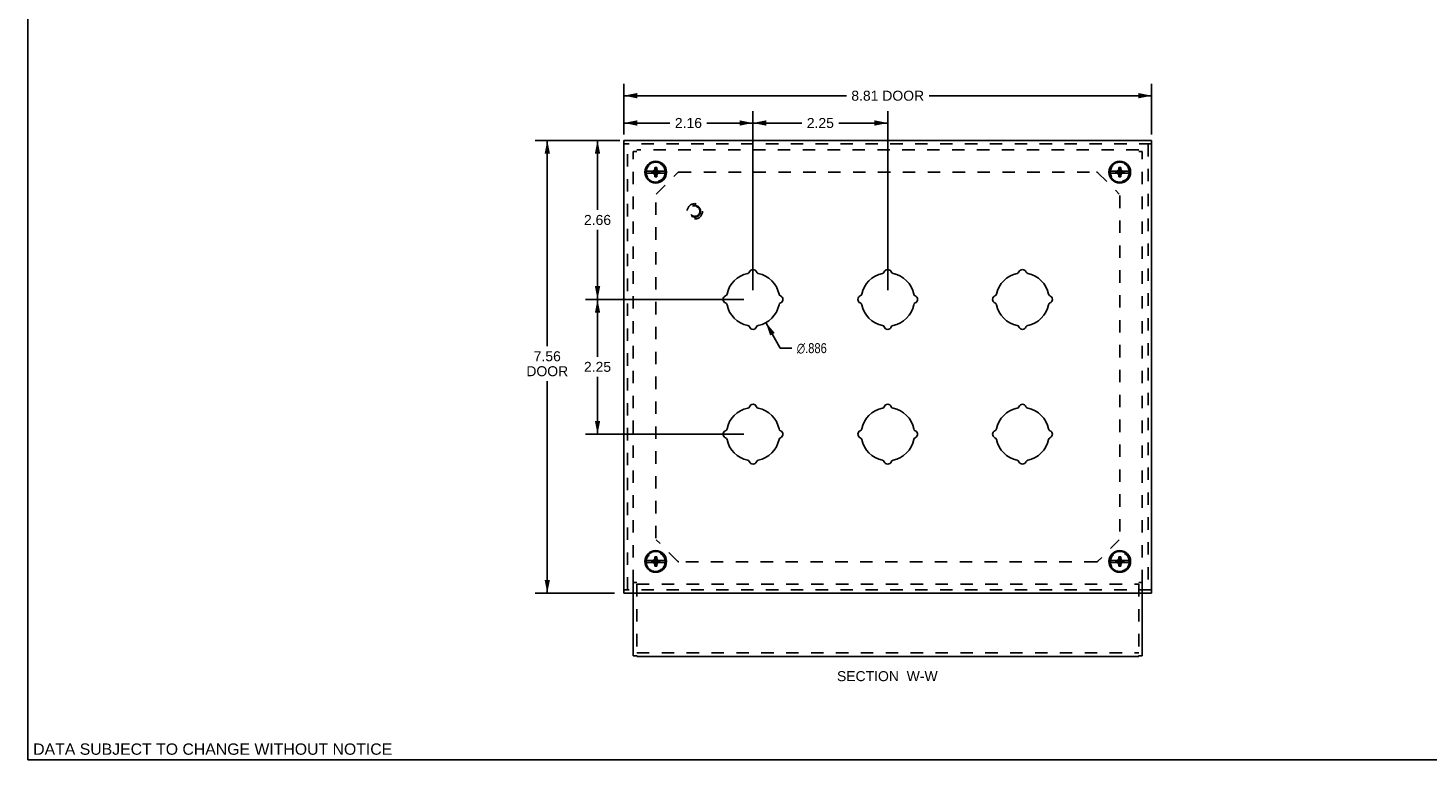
# Model space of a CAD drawing. Header units: inches. Extents: x 0 to 37.8, y 0 to 24.4.
# Tile 1 of 10: x 0 to 23.4, y 0 to 12.2. Entities that reach past the tile are written whole.
import ezdxf

# ---------------------------------------------------------------- set-up
doc = ezdxf.new("R2010")
doc.units = ezdxf.units.IN
doc.header["$LTSCALE"] = 2.077778
doc.header["$MEASUREMENT"] = 0
doc.linetypes.add('HIDDEN', pattern=[0.2, 0.1, -0.1])
doc.layers.get('0').update_dxf_attribs({"linetype": 'CONTINUOUS'})
for name, color, linetype in [('DEFAULT_2', 8, 'HIDDEN'), ('DIMENSIONS', 7, 'CONTINUOUS'), ('DOOR_ASSEMBLY', 7, 'CONTINUOUS')]:
    doc.layers.add(name, color=color, linetype=linetype)
doc.styles.get("Standard").update_dxf_attribs({"font": 'arial.ttf'})
doc.styles.add('TEXTSTYLE_1', font='gdt', dxfattribs={"width": 0.8})
doc.dimstyles.new('DIMSTYLE_1', dxfattribs={"dimtxt": 0.166667, "dimasz": 0.222222, "dimexe": 0.09, "dimexo": 0.07, "dimgap": 0.0375, "dimtad": 0, "dimtih": 1, "dimtoh": 1, "dimzin": 4, "dimdsep": 46, "dimtxsty": 'Standard', "dimblk": '_FILLED', "dimblk1": '_FILLED', "dimblk2": '_FILLED', "dimcen": 0.09, "dimazin": 1, "dimtfac": 1, "dimtdec": 3, "dimtofl": 0, "dimtmove": 0, "dimatfit": 3, "dimldrblk": '_FILLED', "dimfxl": 0, "dimtolj": 1, "dimtzin": 4, "dimarcsym": 0})
doc.dimstyles.new('DIMSTYLE_3', dxfattribs={"dimtxt": 0.166667, "dimasz": 0.222222, "dimexe": 0.09, "dimexo": 0.07, "dimgap": 0.09, "dimtad": 0, "dimtih": 1, "dimtoh": 1, "dimdec": 3, "dimzin": 4, "dimdsep": 46, "dimtxsty": 'Standard', "dimblk": '_FILLED', "dimblk1": '_FILLED', "dimblk2": '_FILLED', "dimcen": 0.09, "dimadec": 3, "dimazin": 1, "dimtfac": 1, "dimtdec": 3, "dimtofl": 0, "dimtmove": 0, "dimatfit": 1, "dimldrblk": '_FILLED', "dimfxl": 0, "dimtolj": 1, "dimtzin": 4, "dimarcsym": 0})

# ---------------------------------------------------------------- blocks, each defined once
blk = doc.blocks.new('_FILLED')
at = {"color": 0, "linetype": 'ByBlock'}
blk.add_solid([(0, 0), (-1, 0.2), (-1, -0.2)], dxfattribs=at)
blk = doc.blocks.new('*D1')
at = {"layer": 'DIMENSIONS', "color": 2, "linetype": 'Continuous'}
for p, q in [((9.95, 10.442), (9.95, 11.292)), ((18.763, 10.442), (18.763, 11.292)), ((9.95, 11.092), (13.665, 11.092)), ((18.763, 11.092), (15.047, 11.092))]:
    blk.add_line(p, q, dxfattribs=at)
at = {"layer": 'DIMENSIONS', "color": 2, "linetype": 'Continuous', "xscale": 0.2222222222, "yscale": 0.2222222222, "zscale": 0.2222222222, "rotation": 180}
blk.add_blockref('_FILLED', (9.95, 11.092), dxfattribs=at)
at = {"layer": 'DIMENSIONS', "color": 2, "linetype": 'Continuous', "xscale": 0.2222222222, "yscale": 0.2222222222, "zscale": 0.2222222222}
blk.add_blockref('_FILLED', (18.763, 11.092), dxfattribs=at)
at = {"layer": 'DIMENSIONS', "color": 2, "linetype": 'Continuous', "insert": (14.356, 11.175), "char_height": 0.1667, "width": 1.21499, "attachment_point": 2, "line_spacing_factor": 0.9}
blk.add_mtext('8.81 DOOR', dxfattribs=at)
blk = doc.blocks.new('*D2')
at = {"layer": 'DIMENSIONS', "color": 2, "linetype": 'Continuous'}
for p, q in [((9.795, 10.346), (8.471, 10.346)), ((8.671, 10.346), (8.671, 6.908)), ((8.671, 2.784), (8.671, 6.325)), ((9.795, 2.784), (8.471, 2.784))]:
    blk.add_line(p, q, dxfattribs=at)
at = {"layer": 'DIMENSIONS', "color": 2, "linetype": 'Continuous', "xscale": 0.2222222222, "yscale": 0.2222222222, "zscale": 0.2222222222}
for p, rotation in [((8.671, 10.346), 90), ((8.671, 2.784), 270)]:
    blk.add_blockref('_FILLED', p, dxfattribs=dict(at, rotation=rotation))
at = {"layer": 'DIMENSIONS', "color": 2, "linetype": 'Continuous', "insert": (8.671, 6.825), "char_height": 0.1667, "width": 0.69765, "attachment_point": 2, "line_spacing_factor": 0.9}
blk.add_mtext('7.56\\PDOOR', dxfattribs=at)
blk = doc.blocks.new('*D8')
at = {"layer": 'DIMENSIONS', "color": 2, "linetype": 'Continuous'}
for p, q in [((9.95, 10.502), (9.95, 10.836)), ((12.106, 7.846), (12.106, 10.836)), ((9.95, 10.636), (10.718, 10.636)), ((12.106, 10.636), (11.338, 10.636))]:
    blk.add_line(p, q, dxfattribs=at)
at = {"layer": 'DIMENSIONS', "color": 2, "linetype": 'Continuous', "xscale": 0.2222222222, "yscale": 0.2222222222, "zscale": 0.2222222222, "rotation": 180}
blk.add_blockref('_FILLED', (9.95, 10.636), dxfattribs=at)
at = {"layer": 'DIMENSIONS', "color": 2, "linetype": 'Continuous', "xscale": 0.2222222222, "yscale": 0.2222222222, "zscale": 0.2222222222}
blk.add_blockref('_FILLED', (12.106, 10.636), dxfattribs=at)
at = {"layer": 'DIMENSIONS', "color": 2, "linetype": 'Continuous', "insert": (11.028, 10.72), "char_height": 0.1667, "width": 0.45291, "attachment_point": 2, "line_spacing_factor": 0.9}
blk.add_mtext('2.16', dxfattribs=at)
blk = doc.blocks.new('*D9')
at = {"layer": 'DIMENSIONS', "color": 2, "linetype": 'Continuous'}
for p, q in [((12.106, 7.846), (12.106, 10.836)), ((14.356, 7.846), (14.356, 10.836)), ((12.106, 10.636), (12.922, 10.636)), ((14.356, 10.636), (13.541, 10.636))]:
    blk.add_line(p, q, dxfattribs=at)
at = {"layer": 'DIMENSIONS', "color": 2, "linetype": 'Continuous', "xscale": 0.2222222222, "yscale": 0.2222222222, "zscale": 0.2222222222, "rotation": 180}
blk.add_blockref('_FILLED', (12.106, 10.636), dxfattribs=at)
at = {"layer": 'DIMENSIONS', "color": 2, "linetype": 'Continuous', "xscale": 0.2222222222, "yscale": 0.2222222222, "zscale": 0.2222222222}
blk.add_blockref('_FILLED', (14.356, 10.636), dxfattribs=at)
at = {"layer": 'DIMENSIONS', "color": 2, "linetype": 'Continuous', "insert": (13.231, 10.72), "char_height": 0.1667, "width": 0.45291, "attachment_point": 2, "line_spacing_factor": 0.9}
blk.add_mtext('2.25', dxfattribs=at)
blk = doc.blocks.new('*D10')
at = {"layer": 'DIMENSIONS', "color": 2, "linetype": 'Continuous'}
for p, q in [((9.885, 10.346), (9.31, 10.346)), ((9.51, 10.346), (9.51, 9.185)), ((9.51, 7.69), (9.51, 8.851)), ((11.951, 7.69), (9.31, 7.69))]:
    blk.add_line(p, q, dxfattribs=at)
at = {"layer": 'DIMENSIONS', "color": 2, "linetype": 'Continuous', "xscale": 0.2222222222, "yscale": 0.2222222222, "zscale": 0.2222222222}
for p, rotation in [((9.51, 10.346), 90), ((9.51, 7.69), 270)]:
    blk.add_blockref('_FILLED', p, dxfattribs=dict(at, rotation=rotation))
at = {"layer": 'DIMENSIONS', "color": 2, "linetype": 'Continuous', "insert": (9.51, 9.101), "char_height": 0.1667, "width": 0.45291, "attachment_point": 2, "line_spacing_factor": 0.9}
blk.add_mtext('2.66', dxfattribs=at)
blk = doc.blocks.new('*D11')
at = {"layer": 'DIMENSIONS', "color": 2, "linetype": 'Continuous'}
for p, q in [((11.951, 7.69), (9.31, 7.69)), ((9.51, 7.69), (9.51, 6.732)), ((9.51, 5.44), (9.51, 6.398)), ((11.951, 5.44), (9.31, 5.44))]:
    blk.add_line(p, q, dxfattribs=at)
at = {"layer": 'DIMENSIONS', "color": 2, "linetype": 'Continuous', "xscale": 0.2222222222, "yscale": 0.2222222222, "zscale": 0.2222222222}
for p, rotation in [((9.51, 7.69), 90), ((9.51, 5.44), 270)]:
    blk.add_blockref('_FILLED', p, dxfattribs=dict(at, rotation=rotation))
at = {"layer": 'DIMENSIONS', "color": 2, "linetype": 'Continuous', "insert": (9.51, 6.648), "char_height": 0.1667, "width": 0.45291, "attachment_point": 2, "line_spacing_factor": 0.9}
blk.add_mtext('2.25', dxfattribs=at)
blk = doc.blocks.new('*D12')
at = {"layer": 'DIMENSIONS', "color": 2, "linetype": 'Continuous'}
for p, q in [((12.322, 7.303), (12.56, 6.877)), ((12.56, 6.877), (12.755, 6.877))]:
    blk.add_line(p, q, dxfattribs=at)
at = {"layer": 'DIMENSIONS', "color": 2, "linetype": 'Continuous', "xscale": 0.2222222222, "yscale": 0.2222222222, "zscale": 0.2222222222, "rotation": 119.1655665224}
blk.add_blockref('_FILLED', (12.322, 7.303), dxfattribs=at)
at = {"layer": 'DIMENSIONS', "color": 2, "linetype": 'Continuous', "insert": (12.838, 6.96), "char_height": 0.16667, "width": 0.67513, "attachment_point": 1, "line_spacing_factor": 0.9, "style": 'TEXTSTYLE_1'}
blk.add_mtext('{\\fgdt;n}\\fArial;.886', dxfattribs=at)

msp = doc.modelspace()

# ---------------------------------------------------------------- linework, layer by layer
at = {"color": 7, "linetype": 'Continuous'}
for p, q in [((0, 0), (0, 24.4444)), ((10.1063, 1.7407), (10.1063, 2.7837)), ((18.6063, 2.7837), (18.6063, 1.7407)), ((10.1663, 1.7407), (10.1063, 1.7407)), ((10.1663, 1.7289), (10.1663, 1.7449)), ((10.1663, 1.7289), (18.5463, 1.7289)), ((18.5463, 1.7449), (18.5463, 1.7289)), ((18.5463, 1.7407), (18.6063, 1.7407)), ((0, 0), (37.7778, 0))]:
    msp.add_line(p, q, dxfattribs=at)
at = {"layer": 'DEFAULT_2', "color": 8, "linetype": 'HIDDEN'}
for p, q in [((10.1063, 2.9652), (10.1063, 10.1601)), ((10.1663, 10.1601), (10.1063, 10.1601)), ((18.5463, 10.19), (10.1663, 10.19)), ((18.5463, 10.1601), (18.6063, 10.1601)), ((18.6063, 2.9652), (18.6063, 10.1601)), ((10.4901, 9.4488), (10.8475, 9.8062)), ((10.8687, 9.815), (17.8439, 9.815)), ((17.8651, 9.8062), (18.2225, 9.4488)), ((10.4813, 3.7012), (10.4813, 9.4241)), ((18.2313, 9.4241), (18.2313, 3.7012)), ((10.8475, 3.3189), (10.4901, 3.6763)), ((18.2225, 3.6763), (17.8651, 3.3189)), ((17.8439, 3.3101), (10.8687, 3.3101)), ((10.1663, 2.9652), (10.1063, 2.9652)), ((10.1063, 2.7837), (10.1063, 2.9599)), ((10.1663, 2.9351), (10.1663, 1.7449)), ((10.1663, 2.9351), (18.5463, 2.9351)), ((18.6063, 2.9652), (18.5463, 2.9652)), ((18.5463, 2.9351), (18.5463, 1.7449)), ((18.6063, 2.9599), (18.6063, 2.7837)), ((10.1663, 1.7889), (18.5463, 1.7889))]:
    msp.add_line(p, q, dxfattribs=at)
for centre in [(10.4813, 9.815), (18.2313, 9.815), (10.4813, 3.3101), (18.2313, 3.3101)]:
    msp.add_circle(centre, 0.1585, dxfattribs=at)
for centre, start, end in [((10.8687, 9.785), 90, 135), ((17.8439, 9.785), 45, 90), ((10.8687, 3.3401), 225, 270), ((17.8439, 3.3401), 270, 315)]:
    msp.add_arc(centre, 0.03, start, end, dxfattribs=at)
at = {"layer": 'DOOR_ASSEMBLY', "color": 7, "linetype": 'Continuous'}
for p, q in [((9.9501, 2.7837), (9.9501, 10.3462)), ((9.9501, 10.3462), (18.7626, 10.3462)), ((18.7626, 2.7837), (18.7626, 10.3462)), ((10.4487, 9.8315), (10.3151, 9.8315)), ((10.4166, 9.8016), (10.4166, 9.8283)), ((10.4166, 9.8283), (10.5461, 9.8016)), ((10.4166, 9.8283), (10.4433, 9.8283)), ((10.4166, 9.8016), (10.5461, 9.8283)), ((10.4343, 9.8315), (10.4537, 9.8427)), ((10.4433, 9.8283), (10.4487, 9.8315)), ((10.4433, 9.8016), (10.5194, 9.8283)), ((10.4433, 9.8283), (10.5194, 9.8016)), ((10.4537, 9.8427), (10.4648, 9.862)), ((10.4537, 9.7873), (10.509, 9.8427)), ((10.509, 9.7873), (10.4537, 9.8427)), ((10.4648, 9.735), (10.4978, 9.895)), ((10.4648, 9.862), (10.4648, 9.895)), ((10.4978, 9.735), (10.4648, 9.895)), ((10.4648, 9.895), (10.4978, 9.895)), ((10.4648, 9.768), (10.4978, 9.862)), ((10.4978, 9.768), (10.4648, 9.862)), ((10.4978, 9.895), (10.4978, 9.862)), ((10.4978, 9.862), (10.509, 9.8427)), ((10.509, 9.8427), (10.5283, 9.8315)), ((10.5139, 9.8315), (10.5194, 9.8283)), ((10.6475, 9.8315), (10.5139, 9.8315)), ((10.5194, 9.8283), (10.5461, 9.8283)), ((10.5461, 9.8283), (10.5461, 9.8016)), ((18.1987, 9.8315), (18.0651, 9.8315)), ((18.1666, 9.8016), (18.2961, 9.8283)), ((18.1666, 9.8016), (18.1666, 9.8283)), ((18.1666, 9.8283), (18.1933, 9.8283)), ((18.1666, 9.8283), (18.2961, 9.8016)), ((18.1843, 9.8315), (18.2037, 9.8427)), ((18.1933, 9.8283), (18.1987, 9.8315)), ((18.1933, 9.8016), (18.2694, 9.8283)), ((18.1933, 9.8283), (18.2694, 9.8016)), ((18.2037, 9.8427), (18.2148, 9.862)), ((18.2037, 9.7873), (18.259, 9.8427)), ((18.2037, 9.8427), (18.259, 9.7873)), ((18.2148, 9.735), (18.2478, 9.895)), ((18.2148, 9.862), (18.2148, 9.895)), ((18.2148, 9.895), (18.2478, 9.895)), ((18.2478, 9.735), (18.2148, 9.895)), ((18.2148, 9.768), (18.2478, 9.862)), ((18.2478, 9.768), (18.2148, 9.862)), ((18.2478, 9.895), (18.2478, 9.862)), ((18.2478, 9.862), (18.259, 9.8427)), ((18.259, 9.8427), (18.2783, 9.8315)), ((18.3975, 9.8315), (18.2639, 9.8315)), ((18.2639, 9.8315), (18.2694, 9.8283)), ((18.2694, 9.8283), (18.2961, 9.8283)), ((18.2961, 9.8283), (18.2961, 9.8016)), ((10.3151, 9.7985), (10.4487, 9.7985)), ((10.4433, 9.8016), (10.4166, 9.8016)), ((10.4537, 9.7873), (10.4343, 9.7985)), ((10.4487, 9.7985), (10.4433, 9.8016)), ((10.4648, 9.768), (10.4537, 9.7873)), ((10.4648, 9.735), (10.4648, 9.768)), ((10.4978, 9.735), (10.4648, 9.735)), ((10.509, 9.7873), (10.4978, 9.768)), ((10.4978, 9.768), (10.4978, 9.735)), ((10.5283, 9.7985), (10.509, 9.7873)), ((10.5194, 9.8016), (10.5139, 9.7985)), ((10.5139, 9.7985), (10.6475, 9.7985)), ((10.5461, 9.8016), (10.5194, 9.8016)), ((18.0651, 9.7985), (18.1987, 9.7985)), ((18.1933, 9.8016), (18.1666, 9.8016)), ((18.2037, 9.7873), (18.1843, 9.7985)), ((18.1987, 9.7985), (18.1933, 9.8016)), ((18.2148, 9.768), (18.2037, 9.7873)), ((18.2148, 9.735), (18.2148, 9.768)), ((18.2478, 9.735), (18.2148, 9.735)), ((18.259, 9.7873), (18.2478, 9.768)), ((18.2478, 9.768), (18.2478, 9.735)), ((18.2783, 9.7985), (18.259, 9.7873)), ((18.2694, 9.8016), (18.2639, 9.7985)), ((18.2639, 9.7985), (18.3975, 9.7985)), ((18.2961, 9.8016), (18.2694, 9.8016)), ((10.4487, 3.3315), (10.3151, 3.3315)), ((10.3151, 3.2985), (10.4487, 3.2985)), ((10.4166, 3.3016), (10.4166, 3.3283)), ((10.4166, 3.3283), (10.5461, 3.3016)), ((10.4166, 3.3283), (10.4433, 3.3283)), ((10.4166, 3.3016), (10.5461, 3.3283)), ((10.4433, 3.3016), (10.4166, 3.3016)), ((10.4343, 3.3315), (10.4537, 3.3427)), ((10.4537, 3.2873), (10.4343, 3.2985)), ((10.4433, 3.3283), (10.4487, 3.3315)), ((10.4433, 3.3283), (10.5194, 3.3016)), ((10.4433, 3.3016), (10.5194, 3.3283)), ((10.4487, 3.2985), (10.4433, 3.3016)), ((10.4537, 3.3427), (10.4648, 3.362)), ((10.4537, 3.3427), (10.509, 3.2873)), ((10.4537, 3.2873), (10.509, 3.3427)), ((10.4648, 3.268), (10.4537, 3.2873)), ((10.4978, 3.235), (10.4648, 3.395)), ((10.4648, 3.362), (10.4648, 3.395)), ((10.4648, 3.235), (10.4978, 3.395)), ((10.4648, 3.395), (10.4978, 3.395)), ((10.4978, 3.268), (10.4648, 3.362)), ((10.4648, 3.268), (10.4978, 3.362)), ((10.4978, 3.395), (10.4978, 3.362)), ((10.4978, 3.362), (10.509, 3.3427)), ((10.509, 3.2873), (10.4978, 3.268)), ((10.509, 3.3427), (10.5283, 3.3315)), ((10.5283, 3.2985), (10.509, 3.2873)), ((10.5139, 3.3315), (10.5194, 3.3283)), ((10.6475, 3.3315), (10.5139, 3.3315)), ((10.5194, 3.3016), (10.5139, 3.2985)), ((10.5139, 3.2985), (10.6475, 3.2985)), ((10.5194, 3.3283), (10.5461, 3.3283)), ((10.5461, 3.3016), (10.5194, 3.3016)), ((10.5461, 3.3283), (10.5461, 3.3016)), ((18.1987, 3.3315), (18.0651, 3.3315)), ((18.0651, 3.2985), (18.1987, 3.2985)), ((18.1666, 3.3016), (18.2961, 3.3283)), ((18.1666, 3.3283), (18.1933, 3.3283)), ((18.1666, 3.3283), (18.2961, 3.3016)), ((18.1666, 3.3016), (18.1666, 3.3283)), ((18.1933, 3.3016), (18.1666, 3.3016)), ((18.1843, 3.3315), (18.2037, 3.3427)), ((18.2037, 3.2873), (18.1843, 3.2985)), ((18.1933, 3.3283), (18.1987, 3.3315)), ((18.1933, 3.3283), (18.2694, 3.3016)), ((18.1933, 3.3016), (18.2694, 3.3283)), ((18.1987, 3.2985), (18.1933, 3.3016)), ((18.2037, 3.3427), (18.2148, 3.362)), ((18.2037, 3.3427), (18.259, 3.2873)), ((18.2037, 3.2873), (18.259, 3.3427)), ((18.2148, 3.268), (18.2037, 3.2873)), ((18.2148, 3.395), (18.2478, 3.395)), ((18.2478, 3.235), (18.2148, 3.395)), ((18.2148, 3.362), (18.2148, 3.395)), ((18.2148, 3.235), (18.2478, 3.395)), ((18.2478, 3.268), (18.2148, 3.362)), ((18.2148, 3.268), (18.2478, 3.362)), ((18.2478, 3.395), (18.2478, 3.362)), ((18.2478, 3.362), (18.259, 3.3427)), ((18.259, 3.2873), (18.2478, 3.268)), ((18.259, 3.3427), (18.2783, 3.3315)), ((18.2783, 3.2985), (18.259, 3.2873)), ((18.3975, 3.3315), (18.2639, 3.3315)), ((18.2639, 3.3315), (18.2694, 3.3283)), ((18.2694, 3.3016), (18.2639, 3.2985)), ((18.2639, 3.2985), (18.3975, 3.2985)), ((18.2694, 3.3283), (18.2961, 3.3283)), ((18.2961, 3.3016), (18.2694, 3.3016)), ((18.2961, 3.3283), (18.2961, 3.3016)), ((10.4648, 3.235), (10.4648, 3.268)), ((10.4978, 3.235), (10.4648, 3.235)), ((10.4978, 3.268), (10.4978, 3.235)), ((18.2148, 3.235), (18.2148, 3.268)), ((18.2478, 3.235), (18.2148, 3.235)), ((18.2478, 3.268), (18.2478, 3.235)), ((18.7626, 2.7837), (9.9501, 2.7837))]:
    msp.add_line(p, q, dxfattribs=at)
at = {"layer": 'DOOR_ASSEMBLY', "color": 8, "linetype": 'HIDDEN'}
for p, q in [((18.7626, 10.2862), (9.9501, 10.2862)), ((10.0101, 2.8437), (10.0101, 10.2862)), ((18.7026, 10.2862), (18.7026, 2.8437)), ((18.7626, 2.8437), (9.9501, 2.8437))]:
    msp.add_line(p, q, dxfattribs=at)
at = {"layer": 'DOOR_ASSEMBLY', "color": 7, "linetype": 'Continuous'}
for centre, radius in [((10.4813, 9.815), 0.181), ((10.4813, 9.815), 0.167), ((18.2313, 9.815), 0.181), ((18.2313, 9.815), 0.167), ((10.4813, 3.315), 0.181), ((10.4813, 3.315), 0.167), ((18.2313, 3.315), 0.181), ((18.2313, 3.315), 0.167)]:
    msp.add_circle(centre, radius, dxfattribs=at)
at = {"layer": 'DOOR_ASSEMBLY', "color": 8, "linetype": 'HIDDEN'}
for radius in [0.128, 0.0965, 0.094, 0.084]:
    msp.add_circle((11.1351, 9.1612), radius, dxfattribs=at)
at = {"layer": 'DOOR_ASSEMBLY', "color": 7, "linetype": 'Continuous'}
for centre, radius, start, end in [((12.1063, 8.127), 0.0625, 20.80102, 159.19898), ((14.3563, 8.127), 0.0625, 20.80102, 159.19898), ((16.6063, 8.127), 0.0625, 20.80102, 159.19898), ((12.1063, 7.69), 0.443, 101.44242, 168.55758), ((12.0105, 8.1634), 0.04, 281.44242, 339.19898), ((12.2021, 8.1634), 0.04, 200.80102, 258.55758), ((12.1063, 7.69), 0.443, 11.44242, 78.55758), ((14.3563, 7.69), 0.443, 101.44242, 168.55758), ((14.2605, 8.1634), 0.04, 281.44242, 339.19898), ((14.4521, 8.1634), 0.04, 200.80102, 258.55758), ((14.3563, 7.69), 0.443, 11.44242, 78.55758), ((16.6063, 7.69), 0.443, 101.44242, 168.55758), ((16.5105, 8.1634), 0.04, 281.44242, 339.19898), ((16.7021, 8.1634), 0.04, 200.80102, 258.55758), ((16.6063, 7.69), 0.443, 11.44242, 78.55758), ((11.6693, 7.69), 0.0625, 110.80102, 249.19898), ((11.6329, 7.7858), 0.04, 290.80102, 348.55758), ((12.5797, 7.7858), 0.04, 191.44242, 249.19898), ((12.5433, 7.69), 0.0625, 290.80102, 69.19898), ((13.9193, 7.69), 0.0625, 110.80102, 249.19898), ((13.8829, 7.7858), 0.04, 290.80102, 348.55758), ((14.8297, 7.7858), 0.04, 191.44242, 249.19898), ((14.7933, 7.69), 0.0625, 290.80102, 69.19898), ((16.1693, 7.69), 0.0625, 110.80102, 249.19898), ((16.1329, 7.7858), 0.04, 290.80102, 348.55758), ((17.0797, 7.7858), 0.04, 191.44242, 249.19898), ((17.0433, 7.69), 0.0625, 290.80102, 69.19898), ((11.6329, 7.5942), 0.04, 11.44242, 69.19898), ((12.1063, 7.69), 0.443, 191.44242, 258.55758), ((12.1063, 7.69), 0.443, 281.44242, 348.55758), ((12.5797, 7.5942), 0.04, 110.80102, 168.55758), ((13.8829, 7.5942), 0.04, 11.44242, 69.19898), ((14.3563, 7.69), 0.443, 191.44242, 258.55758), ((14.3563, 7.69), 0.443, 281.44242, 348.55758), ((14.8297, 7.5942), 0.04, 110.80102, 168.55758), ((16.1329, 7.5942), 0.04, 11.44242, 69.19898), ((16.6063, 7.69), 0.443, 191.44242, 258.55758), ((16.6063, 7.69), 0.443, 281.44242, 348.55758), ((17.0797, 7.5942), 0.04, 110.80102, 168.55758), ((12.0105, 7.2166), 0.04, 20.80102, 78.55758), ((12.2021, 7.2166), 0.04, 101.44242, 159.19898), ((14.2605, 7.2166), 0.04, 20.80102, 78.55758), ((14.4521, 7.2166), 0.04, 101.44242, 159.19898), ((16.5105, 7.2166), 0.04, 20.80102, 78.55758), ((16.7021, 7.2166), 0.04, 101.44242, 159.19898), ((12.1063, 7.253), 0.0625, 200.80102, 339.19898), ((14.3563, 7.253), 0.0625, 200.80102, 339.19898), ((16.6063, 7.253), 0.0625, 200.80102, 339.19898), ((12.1063, 5.44), 0.443, 101.44242, 168.55758), ((12.0105, 5.9134), 0.04, 281.44242, 339.19898), ((12.1063, 5.877), 0.0625, 20.80102, 159.19898), ((12.2021, 5.9134), 0.04, 200.80102, 258.55758), ((12.1063, 5.44), 0.443, 11.44242, 78.55758), ((14.3563, 5.44), 0.443, 101.44242, 168.55758), ((14.2605, 5.9134), 0.04, 281.44242, 339.19898), ((14.3563, 5.877), 0.0625, 20.80102, 159.19898), ((14.4521, 5.9134), 0.04, 200.80102, 258.55758), ((14.3563, 5.44), 0.443, 11.44242, 78.55758), ((16.6063, 5.44), 0.443, 101.44242, 168.55758), ((16.5105, 5.9134), 0.04, 281.44242, 339.19898), ((16.6063, 5.877), 0.0625, 20.80102, 159.19898), ((16.7021, 5.9134), 0.04, 200.80102, 258.55758), ((16.6063, 5.44), 0.443, 11.44242, 78.55758), ((11.6693, 5.44), 0.0625, 110.80102, 249.19898), ((11.6329, 5.5358), 0.04, 290.80102, 348.55758), ((11.6329, 5.3442), 0.04, 11.44242, 69.19898), ((12.5797, 5.5358), 0.04, 191.44242, 249.19898), ((12.5797, 5.3442), 0.04, 110.80102, 168.55758), ((12.5433, 5.44), 0.0625, 290.80102, 69.19898), ((13.9193, 5.44), 0.0625, 110.80102, 249.19898), ((13.8829, 5.5358), 0.04, 290.80102, 348.55758), ((13.8829, 5.3442), 0.04, 11.44242, 69.19898), ((14.8297, 5.5358), 0.04, 191.44242, 249.19898), ((14.8297, 5.3442), 0.04, 110.80102, 168.55758), ((14.7933, 5.44), 0.0625, 290.80102, 69.19898), ((16.1693, 5.44), 0.0625, 110.80102, 249.19898), ((16.1329, 5.5358), 0.04, 290.80102, 348.55758), ((16.1329, 5.3442), 0.04, 11.44242, 69.19898), ((17.0797, 5.5358), 0.04, 191.44242, 249.19898), ((17.0797, 5.3442), 0.04, 110.80102, 168.55758), ((17.0433, 5.44), 0.0625, 290.80102, 69.19898), ((12.1063, 5.44), 0.443, 191.44242, 258.55758), ((12.1063, 5.44), 0.443, 281.44242, 348.55758), ((14.3563, 5.44), 0.443, 191.44242, 258.55758), ((14.3563, 5.44), 0.443, 281.44242, 348.55758), ((16.6063, 5.44), 0.443, 191.44242, 258.55758), ((16.6063, 5.44), 0.443, 281.44242, 348.55758), ((12.0105, 4.9666), 0.04, 20.80102, 78.55758), ((12.1063, 5.003), 0.0625, 200.80102, 339.19898), ((12.2021, 4.9666), 0.04, 101.44242, 159.19898), ((14.2605, 4.9666), 0.04, 20.80102, 78.55758), ((14.3563, 5.003), 0.0625, 200.80102, 339.19898), ((14.4521, 4.9666), 0.04, 101.44242, 159.19898), ((16.5105, 4.9666), 0.04, 20.80102, 78.55758), ((16.6063, 5.003), 0.0625, 200.80102, 339.19898), ((16.7021, 4.9666), 0.04, 101.44242, 159.19898)]:
    msp.add_arc(centre, radius, start, end, dxfattribs=at)

# ---------------------------------------------------------------- texts
at = {"layer": 'DIMENSIONS', "color": 2, "linetype": 'Continuous', "attachment_point": 2, "line_spacing_factor": 0.9}
for s, insert, char_height, width in [('SECTION  W-W', (14.349, 1.4833), 0.166667, 1.677819), ('DATA SUBJECT TO CHANGE WITHOUT NOTICE', (3.0844, 0.2762), 0.188889, 5.984056)]:
    msp.add_mtext(s, dxfattribs=dict(at, insert=insert, char_height=char_height, width=width))

# ---------------------------------------------------------------- dimensions: what is measured, and where the dimension line sits
at = {"layer": 'DIMENSIONS', "color": 2, "linetype": 'Continuous'}
dim = msp.add_linear_dim(base=(18.7626, 11.092), p1=(9.9501, 10.3718), p2=(18.7626, 10.3718), text='<> DOOR', dimstyle='DIMSTYLE_1', dxfattribs=at)
dim.commit()
dim.dimension.update_dxf_attribs({"geometry": '*D1', "text_midpoint": (14.3563, 11.092), "dimtype": 160})
for base, p1, p2, picture, middle in [((12.1063, 10.6363), (9.9501, 10.9063), (12.1063, 7.7755), '*D8', (11.0261, 10.6354)), ((14.3563, 10.6363), (12.1063, 7.7755), (14.3563, 7.7755), '*D9', (13.2299, 10.6354))]:
    dim = msp.add_linear_dim(base=base, p1=p1, p2=p2, dimstyle='DIMSTYLE_1', dxfattribs=at)
    dim.commit()
    dim.dimension.update_dxf_attribs({"geometry": picture, "text_midpoint": middle, "dimtype": 160})
dim = msp.add_linear_dim(base=(8.6706, 2.7837), p1=(9.8645, 10.3462), p2=(9.8645, 2.7837), angle=270, text='<>\\PDOOR', dimstyle='DIMSTYLE_1', dxfattribs=at)
dim.commit()
dim.dimension.update_dxf_attribs({"geometry": '*D2', "text_midpoint": (8.6706, 6.6167), "dimtype": 160})
for base, p1, p2, picture, middle in [((9.5097, 7.69), (9.9545, 10.3462), (12.0208, 7.69), '*D10', (9.5076, 9.0172)), ((9.5097, 5.44), (12.0208, 7.69), (12.0208, 5.44), '*D11', (9.5082, 6.5641))]:
    dim = msp.add_linear_dim(base=base, p1=p1, p2=p2, angle=270, dimstyle='DIMSTYLE_1', dxfattribs=at)
    dim.commit()
    dim.dimension.update_dxf_attribs({"geometry": picture, "text_midpoint": middle, "dimtype": 160})
dim = msp.add_diameter_dim_2p(p1=(12.3222, 7.3032), p2=(11.8904, 8.0768), text='%%c<>', dimstyle='DIMSTYLE_3', override={"dimpost": '<>'}, dxfattribs=at)
dim.commit()
dim.dimension.update_dxf_attribs({"geometry": '*D12', "text_midpoint": (13.1756, 6.8766), "dimtype": 163})

doc.saveas('drawing.dxf')
